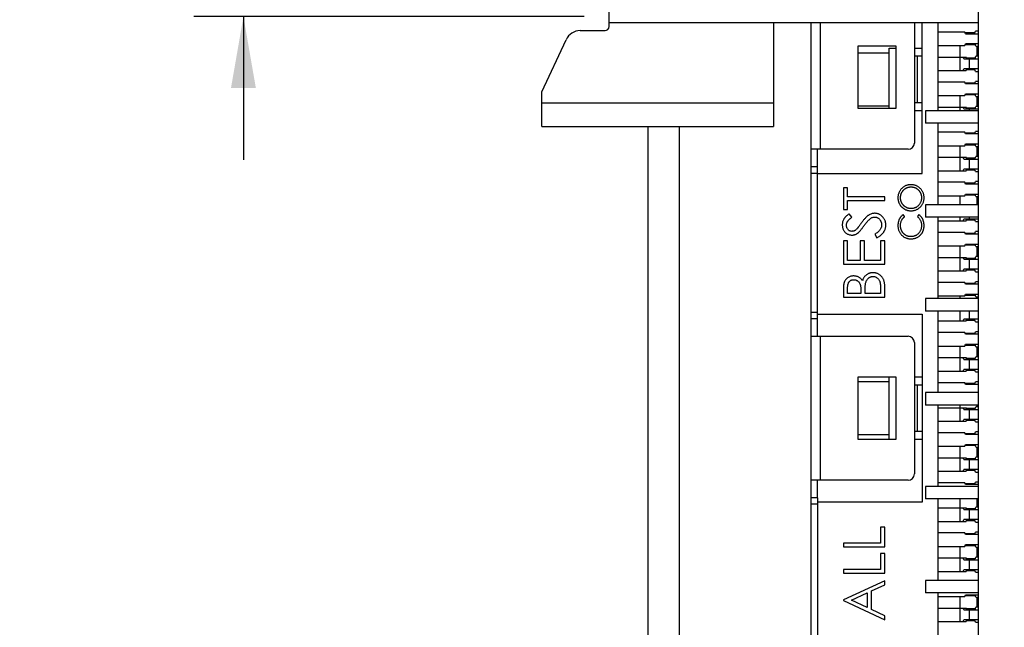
# Model space of a CAD drawing. Header units: inches. Extents: x 0 to 34, y 0 to 22.
# Tile 32 of 51: x 19.8 to 22.3, y 11.3 to 12.9. Entities that reach past the tile are written whole.
import ezdxf

# ---------------------------------------------------------------- set-up
doc = ezdxf.new("R2010")
doc.units = ezdxf.units.IN
doc.header["$LTSCALE"] = 1.87
doc.header["$MEASUREMENT"] = 0
doc.layers.get('0').update_dxf_attribs({"linetype": 'CONTINUOUS'})
doc.layers.add('02___PRT_ALL_AXES', color=7, linetype='CONTINUOUS')
doc.layers.add('DIMENSIONS', color=7, linetype='CONTINUOUS')
doc.styles.get("Standard").update_dxf_attribs({"font": 'txt', "width": 0.8})
doc.dimstyles.new('DIMSTYLE_1', dxfattribs={"dimtxt": 0.125, "dimasz": 0.18, "dimexe": 0.125, "dimexo": 0.0625, "dimgap": 0.0625, "dimtad": 0, "dimtih": 1, "dimtoh": 1, "dimlfac": 0.5, "dimdsep": 46, "dimtxsty": 'STANDARD', "dimblk": '_FILLED', "dimblk1": '_FILLED', "dimblk2": '_FILLED', "dimcen": 0.09, "dimadec": 0, "dimazin": 0, "dimtp": 0.001, "dimtm": 0.001, "dimtfac": 1, "dimtofl": 0, "dimtmove": 0, "dimatfit": 3, "dimldrblk": '_FILLED', "dimfxl": 1, "dimtolj": 1, "dimarcsym": 0})

# ---------------------------------------------------------------- blocks, each defined once
blk = doc.blocks.new('_FILLED')
at = {"color": 0, "linetype": 'BYBLOCK'}
blk.add_solid([(0, 0), (-1, 0.174), (-1, -0.174)], dxfattribs=at)
blk = doc.blocks.new('*D34')
at = {"layer": 'DIMENSIONS', "color": 2, "linetype": 'CONTINUOUS'}
for p, q in [((20.3639, 13.6279), (20.3639, 13.9879)), ((21.2207, 13.6279), (20.2389, 13.6279)), ((21.2207, 12.8602), (20.2389, 12.8602)), ((20.3639, 12.8602), (20.3639, 12.5002))]:
    blk.add_line(p, q, dxfattribs=at)
at = {"layer": 'DIMENSIONS', "color": 2, "linetype": 'CONTINUOUS', "xscale": 0.18, "yscale": 0.18, "zscale": 0.18}
for p, rotation in [((20.3639, 13.6279), 270), ((20.3639, 12.8602), 90)]:
    blk.add_blockref('_FILLED', p, dxfattribs=dict(at, rotation=rotation))
at = {"layer": 'DIMENSIONS', "color": 2, "linetype": 'CONTINUOUS', "insert": (20.3639, 13.3066), "char_height": 0.125, "width": 1.125, "attachment_point": 2, "line_spacing_factor": 0.9}
blk.add_mtext('9.75{\\Ftxt.shx;\\W1.000000;\\H0.125000; }[.384]', dxfattribs=at)
blk = doc.blocks.new('*D38')
at = {"layer": 'DIMENSIONS', "color": 2, "linetype": 'CONTINUOUS'}
for p, q in [((22.3698, 14.2133), (22.3698, 15.8545)), ((23.3265, 12.7448), (23.3265, 15.8545)), ((22.3698, 15.7295), (22.0098, 15.7295)), ((23.3265, 15.7295), (23.7023, 15.7295))]:
    blk.add_line(p, q, dxfattribs=at)
at = {"layer": 'DIMENSIONS', "color": 2, "linetype": 'CONTINUOUS', "xscale": 0.18, "yscale": 0.18, "zscale": 0.18}
blk.add_blockref('_FILLED', (22.3698, 15.7295), dxfattribs=at)
at = {"layer": 'DIMENSIONS', "color": 2, "linetype": 'CONTINUOUS', "xscale": 0.18, "yscale": 0.18, "zscale": 0.18, "rotation": 180}
blk.add_blockref('_FILLED', (23.3265, 15.7295), dxfattribs=at)
at = {"layer": 'DIMENSIONS', "color": 2, "linetype": 'CONTINUOUS', "insert": (23.7648, 15.792), "char_height": 0.125, "width": 1.225, "attachment_point": 1, "line_spacing_factor": 0.9}
blk.add_mtext('12.15{\\Ftxt.shx;\\W1.000000;\\H0.125000; }[.478]', dxfattribs=at)

msp = doc.modelspace()

# ---------------------------------------------------------------- linework, layer by layer
at = {"color": 7, "linetype": 'CONTINUOUS'}
for p, q in [((22.2123, 6.2098), (22.2123, 14.2295)), ((21.2832, 12.835), (21.2832, 13.6279)), ((21.2106, 12.8248), (21.273, 12.8248)), ((22.2123, 12.8445), (21.2832, 12.8445)), ((21.6966, 12.8445), (21.6966, 12.5838)), ((21.7911, 10.2019), (21.7911, 12.8445)), ((21.8147, 12.5264), (21.8147, 12.8445)), ((22.0509, 12.8445), (22.0509, 12.5421)), ((22.0706, 12.4657), (22.0706, 12.8445)), ((22.11, 12.8445), (22.11, 12.6232)), ((22.2023, 12.8189), (22.2045, 12.8232)), ((22.2123, 12.8232), (22.2045, 12.8232)), ((21.1139, 12.6712), (21.1749, 12.802)), ((22.1773, 12.8212), (22.11, 12.8212)), ((22.1793, 12.8169), (22.1773, 12.8212)), ((22.2023, 12.8189), (22.1784, 12.8189)), ((22.1793, 12.8169), (22.2123, 12.8169)), ((21.9092, 12.6287), (21.9092, 12.7862)), ((21.9092, 12.7862), (22.0037, 12.7862)), ((21.9872, 12.6287), (21.9872, 12.7807)), ((21.9872, 12.7807), (22.0037, 12.7807)), ((22.0037, 12.7862), (22.0037, 12.6287)), ((22.0509, 12.7807), (22.0706, 12.7807)), ((22.11, 12.7874), (22.1773, 12.7874)), ((22.1651, 12.7874), (22.1651, 12.7244)), ((22.1773, 12.7874), (22.1793, 12.7917)), ((22.1784, 12.7897), (22.2041, 12.7897)), ((22.2123, 12.7917), (22.1793, 12.7917)), ((22.2051, 12.7854), (22.2123, 12.7854)), ((22.2084, 12.7602), (22.2084, 12.7854)), ((21.9092, 12.7689), (21.9872, 12.7689)), ((22.0509, 12.761), (22.0706, 12.761)), ((22.0588, 12.6429), (22.0588, 12.761)), ((22.11, 12.7582), (22.1805, 12.7582)), ((22.1748, 12.7539), (22.2123, 12.7539)), ((22.2039, 12.7559), (22.1818, 12.7559)), ((22.1887, 12.7539), (22.1887, 12.7287)), ((22.2123, 12.7602), (22.2051, 12.7602)), ((22.11, 12.7244), (22.1805, 12.7244)), ((22.2123, 12.7287), (22.1748, 12.7287)), ((22.1818, 12.7267), (22.2026, 12.7267)), ((22.2045, 12.7224), (22.2026, 12.7267)), ((22.2045, 12.7224), (22.2123, 12.7224)), ((22.1773, 12.6952), (22.11, 12.6952)), ((22.1793, 12.6909), (22.1773, 12.6952)), ((22.2023, 12.6929), (22.1784, 12.6929)), ((22.2123, 12.6909), (22.1793, 12.6909)), ((22.2023, 12.6929), (22.2045, 12.6972)), ((22.2123, 12.6972), (22.2045, 12.6972)), ((21.1139, 12.5838), (21.1139, 12.6712)), ((22.11, 12.6614), (22.1773, 12.6614)), ((22.1651, 12.6614), (22.1651, 12.6232)), ((22.1773, 12.6614), (22.1793, 12.6657)), ((22.1784, 12.6638), (22.2041, 12.6638)), ((22.1793, 12.6657), (22.2123, 12.6657)), ((22.2051, 12.6594), (22.2123, 12.6594)), ((22.2084, 12.6342), (22.2084, 12.6594)), ((21.1139, 12.6429), (21.6966, 12.6429)), ((21.9872, 12.635), (21.9092, 12.635)), ((22.0037, 12.6287), (21.9092, 12.6287)), ((22.0706, 12.6429), (22.0509, 12.6429)), ((22.11, 12.6323), (22.1805, 12.6323)), ((22.1748, 12.6279), (22.2123, 12.6279)), ((22.2039, 12.6299), (22.1818, 12.6299)), ((22.1887, 12.6279), (22.1887, 12.6232)), ((22.2123, 12.6342), (22.2051, 12.6342)), ((22.0706, 12.6232), (22.0509, 12.6232)), ((22.0785, 12.6232), (22.0785, 12.5917)), ((22.2123, 12.6232), (22.0785, 12.6232)), ((21.1139, 12.5838), (21.6966, 12.5838)), ((21.3816, 10.6565), (21.3816, 12.5838)), ((21.4604, 10.6291), (21.4604, 12.5838)), ((22.2123, 12.5917), (22.0785, 12.5917)), ((22.11, 12.5917), (22.11, 12.387)), ((22.1773, 12.5693), (22.11, 12.5693)), ((22.1793, 12.5649), (22.1773, 12.5693)), ((22.2023, 12.5669), (22.1784, 12.5669)), ((22.2123, 12.5649), (22.1793, 12.5649)), ((22.2023, 12.5669), (22.2045, 12.5712)), ((22.2123, 12.5712), (22.2045, 12.5712)), ((22.0352, 12.5264), (21.7911, 12.5264)), ((21.8068, 12.0563), (21.8068, 12.5264)), ((22.11, 12.5354), (22.1773, 12.5354)), ((22.1651, 12.5354), (22.1651, 12.4724)), ((22.1773, 12.5354), (22.1793, 12.5397)), ((22.1784, 12.5378), (22.2041, 12.5378)), ((22.1793, 12.5397), (22.2123, 12.5397)), ((22.2051, 12.5334), (22.2123, 12.5334)), ((22.2084, 12.5082), (22.2084, 12.5334)), ((22.11, 12.5063), (22.1805, 12.5063)), ((22.1748, 12.5019), (22.2123, 12.5019)), ((22.2039, 12.5039), (22.1818, 12.5039)), ((22.1887, 12.5019), (22.1887, 12.4767)), ((22.2123, 12.5082), (22.2051, 12.5082)), ((21.8068, 12.4823), (21.7911, 12.4823)), ((22.2123, 12.4767), (22.1748, 12.4767)), ((21.7911, 12.4665), (21.8068, 12.4665)), ((21.8068, 12.4657), (22.0706, 12.4657)), ((22.11, 12.4724), (22.1805, 12.4724)), ((22.1818, 12.4748), (22.2026, 12.4748)), ((22.2045, 12.4704), (22.2026, 12.4748)), ((22.2045, 12.4704), (22.2123, 12.4704)), ((21.8721, 12.4295), (21.8721, 12.3747)), ((21.8828, 12.4295), (21.8721, 12.4295)), ((21.8828, 12.4068), (21.8828, 12.4295)), ((22.1773, 12.4433), (22.11, 12.4433)), ((22.1793, 12.4389), (22.1773, 12.4433)), ((22.2023, 12.4409), (22.1784, 12.4409)), ((22.2123, 12.4389), (22.1793, 12.4389)), ((22.2023, 12.4409), (22.2045, 12.4452)), ((22.2123, 12.4452), (22.2045, 12.4452)), ((21.9763, 12.4068), (21.8828, 12.4068)), ((21.9763, 12.3974), (21.9763, 12.4068)), ((22.11, 12.4094), (22.1773, 12.4094)), ((22.1651, 12.4094), (22.1651, 12.387)), ((22.1773, 12.4094), (22.1793, 12.4138)), ((22.1784, 12.4118), (22.2041, 12.4118)), ((22.1793, 12.4138), (22.2123, 12.4138)), ((22.2051, 12.4075), (22.2123, 12.4075)), ((22.2084, 12.387), (22.2084, 12.4075)), ((21.8828, 12.3747), (21.8828, 12.3974)), ((21.8828, 12.3974), (21.9763, 12.3974)), ((22.0785, 12.387), (22.0785, 12.3555)), ((22.2123, 12.387), (22.0785, 12.387)), ((21.8721, 12.3747), (21.8828, 12.3747)), ((21.8935, 12.3556), (21.8871, 12.364)), ((22.0262, 12.3571), (22.0224, 12.362)), ((22.062, 12.362), (22.0582, 12.3571)), ((22.2123, 12.3555), (22.0785, 12.3555)), ((22.11, 12.3555), (22.11, 12.1508)), ((22.1651, 12.3555), (22.1651, 12.3464)), ((22.1887, 12.3555), (22.1887, 12.3508)), ((22.11, 12.3464), (22.1805, 12.3464)), ((22.2123, 12.3508), (22.1748, 12.3508)), ((22.1818, 12.3488), (22.2026, 12.3488)), ((22.2045, 12.3445), (22.2026, 12.3488)), ((22.2045, 12.3445), (22.2123, 12.3445)), ((21.9509, 12.3127), (21.9562, 12.3039)), ((22.1773, 12.3173), (22.11, 12.3173)), ((22.1793, 12.313), (22.1773, 12.3173)), ((22.2023, 12.3149), (22.1784, 12.3149)), ((22.2123, 12.313), (22.1793, 12.313)), ((22.2023, 12.3149), (22.2045, 12.3193)), ((22.2123, 12.3193), (22.2045, 12.3193)), ((21.8721, 12.2959), (21.8721, 12.2371)), ((21.8828, 12.2959), (21.8721, 12.2959)), ((21.8828, 12.2465), (21.8828, 12.2959)), ((21.9148, 12.2959), (21.9148, 12.2465)), ((21.9255, 12.2959), (21.9148, 12.2959)), ((21.9255, 12.2465), (21.9255, 12.2959)), ((21.9656, 12.2959), (21.9656, 12.2465)), ((21.9763, 12.2959), (21.9656, 12.2959)), ((21.9763, 12.2371), (21.9763, 12.2959)), ((22.11, 12.2834), (22.1773, 12.2834)), ((22.1651, 12.2834), (22.1651, 12.2204)), ((22.1773, 12.2834), (22.1793, 12.2878)), ((22.1784, 12.2858), (22.2041, 12.2858)), ((22.1793, 12.2878), (22.2123, 12.2878)), ((22.2051, 12.2815), (22.2123, 12.2815)), ((22.2084, 12.2563), (22.2084, 12.2815)), ((22.11, 12.2543), (22.1805, 12.2543)), ((22.2123, 12.2563), (22.2051, 12.2563)), ((21.8721, 12.2371), (21.9763, 12.2371)), ((21.9148, 12.2465), (21.8828, 12.2465)), ((21.9656, 12.2465), (21.9255, 12.2465)), ((22.1748, 12.25), (22.2123, 12.25)), ((22.2039, 12.2519), (22.1818, 12.2519)), ((22.1887, 12.25), (22.1887, 12.2248)), ((22.11, 12.2204), (22.1805, 12.2204)), ((22.2123, 12.2248), (22.1748, 12.2248)), ((22.1818, 12.2228), (22.2026, 12.2228)), ((22.2045, 12.2185), (22.2026, 12.2228)), ((22.2045, 12.2185), (22.2123, 12.2185)), ((21.9763, 12.1543), (21.9763, 12.1825)), ((22.1773, 12.1913), (22.11, 12.1913)), ((22.1793, 12.187), (22.1773, 12.1913)), ((22.2023, 12.1889), (22.1784, 12.1889)), ((22.2123, 12.187), (22.1793, 12.187)), ((22.2023, 12.1889), (22.2045, 12.1933)), ((22.2123, 12.1933), (22.2045, 12.1933)), ((21.8721, 12.1747), (21.8721, 12.1543)), ((21.8721, 12.1543), (21.9763, 12.1543)), ((21.8828, 12.1637), (21.8828, 12.1764)), ((21.9162, 12.1637), (21.8828, 12.1637)), ((21.9162, 12.17), (21.9162, 12.1637)), ((21.9268, 12.1637), (21.9268, 12.1699)), ((21.9656, 12.1637), (21.9268, 12.1637)), ((21.9656, 12.177), (21.9656, 12.1637)), ((22.11, 12.1575), (22.1773, 12.1575)), ((22.1651, 12.1575), (22.1651, 12.1508)), ((22.1773, 12.1575), (22.1793, 12.1618)), ((22.1784, 12.1598), (22.2041, 12.1598)), ((22.1793, 12.1618), (22.2123, 12.1618)), ((22.2051, 12.1555), (22.2123, 12.1555)), ((22.2084, 12.1508), (22.2084, 12.1555)), ((22.0785, 12.1508), (22.0785, 12.1193)), ((22.2123, 12.1508), (22.0785, 12.1508)), ((21.8068, 12.1162), (21.7911, 12.1162)), ((21.8068, 12.1114), (22.0706, 12.1114)), ((22.0706, 12.1114), (22.0706, 11.6389)), ((22.2123, 12.1193), (22.0785, 12.1193)), ((22.11, 12.1193), (22.11, 11.9145)), ((22.1651, 12.1193), (22.1651, 12.0945)), ((22.1887, 12.1193), (22.1887, 12.0988)), ((21.7911, 12.1004), (21.8068, 12.1004)), ((22.11, 12.0945), (22.1805, 12.0945)), ((22.2123, 12.0988), (22.1748, 12.0988)), ((22.1818, 12.0968), (22.2026, 12.0968)), ((22.2045, 12.0925), (22.2026, 12.0968)), ((22.2045, 12.0925), (22.2123, 12.0925)), ((21.7911, 12.0563), (22.0352, 12.0563)), ((21.8147, 11.6941), (21.8147, 12.0563)), ((22.1773, 12.0653), (22.11, 12.0653)), ((22.1793, 12.061), (22.1773, 12.0653)), ((22.2023, 12.063), (22.1784, 12.063)), ((22.2123, 12.061), (22.1793, 12.061)), ((22.2023, 12.063), (22.2045, 12.0673)), ((22.2123, 12.0673), (22.2045, 12.0673)), ((22.0509, 12.0405), (22.0509, 11.7098)), ((22.11, 12.0315), (22.1773, 12.0315)), ((22.1651, 12.0315), (22.1651, 11.9685)), ((22.1773, 12.0315), (22.1793, 12.0358)), ((22.1784, 12.0338), (22.2041, 12.0338)), ((22.1793, 12.0358), (22.2123, 12.0358)), ((22.2051, 12.0295), (22.2123, 12.0295)), ((22.2084, 12.0043), (22.2084, 12.0295)), ((22.11, 12.0023), (22.1805, 12.0023)), ((22.1748, 11.998), (22.2123, 11.998)), ((22.2039, 12), (22.1818, 12)), ((22.1887, 11.998), (22.1887, 11.9728)), ((22.2123, 12.0043), (22.2051, 12.0043)), ((22.11, 11.9685), (22.1805, 11.9685)), ((22.2123, 11.9728), (22.1748, 11.9728)), ((22.1818, 11.9708), (22.2026, 11.9708)), ((22.2045, 11.9665), (22.2026, 11.9708)), ((22.2045, 11.9665), (22.2123, 11.9665)), ((21.9092, 11.7964), (21.9092, 11.9539)), ((21.9092, 11.9539), (22.0037, 11.9539)), ((21.9092, 11.9421), (21.9872, 11.9421)), ((21.9872, 11.7964), (21.9872, 11.9539)), ((22.0037, 11.9539), (22.0037, 11.7964)), ((22.0509, 11.9539), (22.0706, 11.9539)), ((22.0509, 11.9342), (22.0706, 11.9342)), ((22.0588, 11.8161), (22.0588, 11.9342)), ((22.1773, 11.9393), (22.11, 11.9393)), ((22.1793, 11.935), (22.1773, 11.9393)), ((22.2023, 11.937), (22.1784, 11.937)), ((22.2123, 11.935), (22.1793, 11.935)), ((22.2023, 11.937), (22.2045, 11.9413)), ((22.2123, 11.9413), (22.2045, 11.9413)), ((22.2123, 11.9145), (22.0785, 11.9145)), ((22.0785, 11.9145), (22.0785, 11.883)), ((22.2123, 11.883), (22.0785, 11.883)), ((22.11, 11.883), (22.11, 11.6783)), ((22.1651, 11.883), (22.1651, 11.8425)), ((22.2084, 11.8783), (22.2084, 11.883)), ((22.11, 11.8764), (22.1805, 11.8764)), ((22.1748, 11.872), (22.2123, 11.872)), ((22.2039, 11.874), (22.1818, 11.874)), ((22.1887, 11.872), (22.1887, 11.8468)), ((22.2123, 11.8783), (22.2051, 11.8783)), ((22.11, 11.8425), (22.1805, 11.8425)), ((22.2123, 11.8468), (22.1748, 11.8468)), ((22.1818, 11.8449), (22.2026, 11.8449)), ((22.2045, 11.8405), (22.2026, 11.8449)), ((22.2045, 11.8405), (22.2123, 11.8405)), ((21.9872, 11.8082), (21.9092, 11.8082)), ((22.0706, 11.8161), (22.0509, 11.8161)), ((22.1773, 11.8134), (22.11, 11.8134)), ((22.1793, 11.809), (22.1773, 11.8134)), ((22.2023, 11.811), (22.1784, 11.811)), ((22.2123, 11.809), (22.1793, 11.809)), ((22.2023, 11.811), (22.2045, 11.8153)), ((22.2123, 11.8153), (22.2045, 11.8153)), ((22.0037, 11.7964), (21.9092, 11.7964)), ((22.0706, 11.7964), (22.0509, 11.7964)), ((22.1773, 11.7795), (22.1793, 11.7838)), ((22.1793, 11.7838), (22.2123, 11.7838)), ((22.11, 11.7795), (22.1773, 11.7795)), ((22.1651, 11.7795), (22.1651, 11.7165)), ((22.1784, 11.7819), (22.2041, 11.7819)), ((22.2051, 11.7775), (22.2123, 11.7775)), ((22.2084, 11.7523), (22.2084, 11.7775)), ((22.11, 11.7504), (22.1805, 11.7504)), ((22.1748, 11.746), (22.2123, 11.746)), ((22.2039, 11.748), (22.1818, 11.748)), ((22.1887, 11.746), (22.1887, 11.7208)), ((22.2123, 11.7523), (22.2051, 11.7523)), ((22.11, 11.7165), (22.1805, 11.7165)), ((22.2123, 11.7208), (22.1748, 11.7208)), ((22.1818, 11.7189), (22.2026, 11.7189)), ((22.2045, 11.7145), (22.2026, 11.7189)), ((22.2045, 11.7145), (22.2123, 11.7145)), ((22.0352, 11.6941), (21.7911, 11.6941)), ((21.8068, 11.65), (21.8068, 11.6941)), ((22.1773, 11.6874), (22.11, 11.6874)), ((22.1793, 11.683), (22.1773, 11.6874)), ((22.2023, 11.685), (22.1784, 11.685)), ((22.2023, 11.685), (22.2045, 11.6893)), ((22.2123, 11.6893), (22.2045, 11.6893)), ((22.2123, 11.6783), (22.0785, 11.6783)), ((22.0785, 11.6783), (22.0785, 11.6468)), ((22.2123, 11.683), (22.1793, 11.683)), ((21.8068, 11.6499), (21.7911, 11.6499)), ((21.8068, 11.6499), (21.8068, 11.224)), ((22.0706, 11.6389), (21.8068, 11.6389)), ((22.2123, 11.6468), (22.0785, 11.6468)), ((22.11, 11.6468), (22.11, 11.4421)), ((22.1651, 11.6468), (22.1651, 11.5905)), ((22.2084, 11.6264), (22.2084, 11.6468)), ((21.7911, 11.6342), (21.8068, 11.6342)), ((22.11, 11.6244), (22.1805, 11.6244)), ((22.1748, 11.6201), (22.2123, 11.6201)), ((22.2039, 11.622), (22.1818, 11.622)), ((22.1887, 11.6201), (22.1887, 11.5949)), ((22.2123, 11.6264), (22.2051, 11.6264)), ((22.11, 11.5905), (22.1805, 11.5905)), ((22.2123, 11.5949), (22.1748, 11.5949)), ((22.1818, 11.5929), (22.2026, 11.5929)), ((22.2045, 11.5886), (22.2026, 11.5929)), ((22.2045, 11.5886), (22.2123, 11.5886)), ((21.9763, 11.5761), (21.9656, 11.5761)), ((21.9656, 11.5761), (21.9656, 11.536)), ((21.9763, 11.5267), (21.9763, 11.5761)), ((22.1773, 11.5614), (22.11, 11.5614)), ((22.1793, 11.5571), (22.1773, 11.5614)), ((22.2023, 11.559), (22.2045, 11.5634)), ((22.2123, 11.5634), (22.2045, 11.5634)), ((21.9656, 11.536), (21.8721, 11.536)), ((21.8721, 11.536), (21.8721, 11.5267)), ((22.2023, 11.559), (22.1784, 11.559)), ((22.2123, 11.5571), (22.1793, 11.5571)), ((21.8721, 11.5267), (21.9763, 11.5267)), ((22.11, 11.5275), (22.1773, 11.5275)), ((22.1651, 11.5275), (22.1651, 11.4645)), ((22.1773, 11.5275), (22.1793, 11.5319)), ((22.1784, 11.5299), (22.2041, 11.5299)), ((22.1793, 11.5319), (22.2123, 11.5319)), ((22.2051, 11.5256), (22.2123, 11.5256)), ((22.2084, 11.5004), (22.2084, 11.5256)), ((21.9763, 11.5093), (21.9656, 11.5093)), ((21.9656, 11.5093), (21.9656, 11.4693)), ((21.9763, 11.4599), (21.9763, 11.5093)), ((22.11, 11.4984), (22.1805, 11.4984)), ((22.1748, 11.4941), (22.2123, 11.4941)), ((22.2039, 11.496), (22.1818, 11.496)), ((22.1887, 11.4941), (22.1887, 11.4689)), ((22.2123, 11.5004), (22.2051, 11.5004)), ((21.9656, 11.4693), (21.8721, 11.4693)), ((21.8721, 11.4693), (21.8721, 11.4599)), ((22.11, 11.4645), (22.1805, 11.4645)), ((22.2123, 11.4689), (22.1748, 11.4689)), ((22.1818, 11.4669), (22.2026, 11.4669)), ((22.2045, 11.4626), (22.2026, 11.4669)), ((22.2045, 11.4626), (22.2123, 11.4626)), ((21.8721, 11.4599), (21.9763, 11.4599)), ((21.9763, 11.4412), (21.8721, 11.3931)), ((21.9763, 11.431), (21.9763, 11.4412)), ((22.2123, 11.4421), (22.0785, 11.4421)), ((22.0785, 11.4421), (22.0785, 11.4106)), ((21.9429, 11.4156), (21.9763, 11.431)), ((21.9429, 11.3684), (21.9429, 11.4156)), ((21.8721, 11.3931), (21.8721, 11.3918)), ((21.8721, 11.3918), (21.9763, 11.3424)), ((21.8924, 11.3924), (21.9322, 11.4107)), ((21.9322, 11.3735), (21.8924, 11.3924)), ((21.9322, 11.4107), (21.9322, 11.3735)), ((22.2123, 11.4106), (22.0785, 11.4106)), ((22.11, 11.4106), (22.11, 11.2059)), ((22.11, 11.4015), (22.1773, 11.4015)), ((22.1651, 11.4015), (22.1651, 11.3386)), ((22.1773, 11.4015), (22.1793, 11.4059)), ((22.1784, 11.4039), (22.2041, 11.4039)), ((22.1793, 11.4059), (22.2123, 11.4059)), ((22.2051, 11.3996), (22.2123, 11.3996)), ((22.2084, 11.3744), (22.2084, 11.3996)), ((21.9763, 11.3526), (21.9429, 11.3684)), ((22.11, 11.3724), (22.1805, 11.3724)), ((22.1748, 11.3681), (22.2123, 11.3681)), ((22.2039, 11.3701), (22.1818, 11.3701)), ((22.1887, 11.3681), (22.1887, 11.3429)), ((22.2123, 11.3744), (22.2051, 11.3744)), ((21.9763, 11.3424), (21.9763, 11.3526)), ((22.11, 11.3386), (22.1805, 11.3386)), ((22.2123, 11.3429), (22.1748, 11.3429)), ((22.1818, 11.3409), (22.2026, 11.3409)), ((22.2045, 11.3366), (22.2026, 11.3409)), ((22.2045, 11.3366), (22.2123, 11.3366))]:
    msp.add_line(p, q, dxfattribs=at)
for centre, radius, start, end in [((21.2106, 12.7854), 0.0394, 90, 155), ((21.273, 12.835), 0.0102, 270, 360), ((22.0381, 12.7503), 0.1706, 11.8847, 13.3752), ((21.5301, 12.5637), 0.6721, 16.4389, 16.8242), ((21.7625, 12.5265), 0.478, 28.4109, 29.0028), ((22.0829, 12.7906), 0.126, 343.9916, 346.031), ((21.5369, 12.9169), 0.6651, 343.1737, 343.5631), ((21.7669, 12.9537), 0.4729, 330.994, 331.5922), ((22.0381, 12.6243), 0.1706, 11.8847, 13.3752), ((21.5301, 12.4377), 0.6721, 16.4389, 16.8242), ((21.7625, 12.4005), 0.478, 28.4109, 29.0028), ((22.0829, 12.6646), 0.126, 343.9916, 346.031), ((22.0352, 12.5421), 0.0157, 270, 360), ((22.0381, 12.4983), 0.1706, 11.8847, 13.3752), ((21.5301, 12.3117), 0.6721, 16.4389, 16.8242), ((21.7625, 12.2745), 0.478, 28.4109, 29.0028), ((22.0829, 12.5386), 0.126, 343.9916, 346.031), ((21.5369, 12.6649), 0.6651, 343.1737, 343.5631), ((21.7669, 12.7017), 0.4729, 330.994, 331.5922), ((22.0381, 12.3723), 0.1706, 11.8847, 13.3752), ((21.5369, 12.5389), 0.6651, 343.1737, 343.5631), ((21.7669, 12.5758), 0.4729, 330.994, 331.5922), ((22.0381, 12.2463), 0.1706, 11.8847, 13.3752), ((21.5301, 12.0598), 0.6721, 16.4389, 16.8242), ((21.7625, 12.0226), 0.478, 28.4109, 29.0028), ((22.0829, 12.2867), 0.126, 343.9916, 346.031), ((21.5369, 12.413), 0.6651, 343.1737, 343.5631), ((21.7669, 12.4498), 0.4729, 330.994, 331.5922), ((22.0381, 12.1204), 0.1706, 11.8847, 13.3752), ((21.5369, 12.287), 0.6651, 343.1737, 343.5631), ((21.7669, 12.3238), 0.4729, 330.994, 331.5922), ((22.0352, 12.0405), 0.0157, 0, 90), ((22.0381, 11.9944), 0.1706, 11.8847, 13.3752), ((21.5301, 11.8078), 0.6721, 16.4389, 16.8242), ((21.7625, 11.7706), 0.478, 28.4109, 29.0028), ((22.0829, 12.0347), 0.126, 343.9916, 346.031), ((21.5369, 12.161), 0.6651, 343.1737, 343.5631), ((21.7669, 12.1978), 0.4729, 330.994, 331.5922), ((21.5301, 11.6818), 0.6721, 16.4389, 16.8242), ((21.7625, 11.6446), 0.478, 28.4109, 29.0028), ((22.0829, 11.9087), 0.126, 343.9916, 346.031), ((21.5369, 12.035), 0.6651, 343.1737, 343.5631), ((21.7669, 12.0718), 0.4729, 330.994, 331.5922), ((22.0381, 11.7424), 0.1706, 11.8847, 13.3752), ((21.5301, 11.5558), 0.6721, 16.4389, 16.8242), ((21.7625, 11.5186), 0.478, 28.4109, 29.0028), ((22.0829, 11.7827), 0.126, 343.9916, 346.031), ((22.0352, 11.7098), 0.0157, 270, 360), ((21.5369, 11.909), 0.6651, 343.1737, 343.5631), ((21.7669, 11.9458), 0.4729, 330.994, 331.5922), ((21.5301, 11.4298), 0.6721, 16.4389, 16.8242), ((21.7625, 11.3926), 0.478, 28.4109, 29.0028), ((22.0829, 11.6568), 0.126, 343.9916, 346.031), ((21.5369, 11.783), 0.6651, 343.1737, 343.5631), ((21.7669, 11.8199), 0.4729, 330.994, 331.5922), ((22.0381, 11.4904), 0.1706, 11.8847, 13.3752), ((21.5301, 11.3039), 0.6721, 16.4389, 16.8242), ((21.7625, 11.2667), 0.478, 28.4109, 29.0028), ((22.0829, 11.5308), 0.126, 343.9916, 346.031), ((21.5369, 11.6571), 0.6651, 343.1737, 343.5631), ((21.7669, 11.6939), 0.4729, 330.994, 331.5922), ((22.0381, 11.3644), 0.1706, 11.8847, 13.3752), ((21.5301, 11.1779), 0.6721, 16.4389, 16.8242), ((21.7625, 11.1407), 0.478, 28.4109, 29.0028), ((22.0829, 11.4048), 0.126, 343.9916, 346.031), ((21.5369, 11.5311), 0.6651, 343.1737, 343.5631), ((21.7669, 11.5679), 0.4729, 330.994, 331.5922)]:
    msp.add_arc(centre, radius, start, end, dxfattribs=at)
for points, knots in [([(21.7911, 12.5263), (21.7911, 12.5263), (21.7911, 12.5264), (21.7911, 12.5264), (21.7911, 12.5264)], [0, 0, 0, 0, 0.350303, 1, 1, 1, 1]), ([(22.0422, 12.4373), (22.0411, 12.4373), (22.0388, 12.4372), (22.0355, 12.4368), (22.0324, 12.436), (22.0294, 12.435), (22.0265, 12.4336), (22.0238, 12.432), (22.0212, 12.43), (22.0188, 12.4278), (22.0166, 12.4254), (22.0147, 12.4227), (22.013, 12.42), (22.0117, 12.4171), (22.0107, 12.414), (22.0099, 12.4108), (22.0094, 12.4075), (22.0094, 12.4052), (22.0094, 12.4041)], [0, 0, 0, 0, 0.065131, 0.12839, 0.18983, 0.250655, 0.310909, 0.371769, 0.433475, 0.497029, 0.560599, 0.622738, 0.683886, 0.745011, 0.806587, 0.869251, 0.93343, 1, 1, 1, 1]), ([(22.0158, 12.4043), (22.0158, 12.4049), (22.0158, 12.4061), (22.016, 12.4079), (22.0163, 12.4097), (22.0166, 12.4114), (22.0172, 12.4131), (22.0178, 12.4148), (22.0185, 12.4165), (22.0193, 12.4181), (22.0203, 12.4197), (22.0213, 12.4211), (22.0223, 12.4225), (22.0235, 12.4238), (22.0247, 12.4251), (22.026, 12.4262), (22.0274, 12.4272), (22.0289, 12.4282), (22.0304, 12.429), (22.0319, 12.4297), (22.0335, 12.4303), (22.0352, 12.4308), (22.0369, 12.4312), (22.0386, 12.4315), (22.0404, 12.4317), (22.0416, 12.4317), (22.0422, 12.4317)], [0, 0, 0, 0, 0.042619, 0.084834, 0.126762, 0.168896, 0.210921, 0.253132, 0.29606, 0.339328, 0.382559, 0.424737, 0.466514, 0.507594, 0.548181, 0.588871, 0.629463, 0.67033, 0.71125, 0.751751, 0.792024, 0.832547, 0.873527, 0.91487, 0.957085, 1, 1, 1, 1]), ([(22.0751, 12.4046), (22.075, 12.4057), (22.075, 12.4079), (22.0745, 12.4111), (22.0738, 12.4143), (22.0727, 12.4172), (22.0714, 12.4201), (22.0697, 12.4228), (22.0678, 12.4254), (22.0655, 12.4278), (22.0631, 12.43), (22.0605, 12.432), (22.0578, 12.4336), (22.0549, 12.435), (22.0519, 12.436), (22.0488, 12.4368), (22.0455, 12.4372), (22.0433, 12.4373), (22.0422, 12.4373)], [0, 0, 0, 0, 0.065227, 0.128329, 0.189845, 0.250754, 0.311545, 0.372864, 0.435313, 0.499433, 0.563569, 0.626211, 0.687612, 0.748622, 0.80968, 0.871431, 0.934773, 1, 1, 1, 1]), ([(22.0422, 12.4317), (22.0428, 12.4317), (22.044, 12.4317), (22.0458, 12.4315), (22.0475, 12.4312), (22.0492, 12.4308), (22.0509, 12.4303), (22.0525, 12.4297), (22.0541, 12.429), (22.0556, 12.4282), (22.0571, 12.4272), (22.0585, 12.4262), (22.0598, 12.4251), (22.0611, 12.4239), (22.0622, 12.4226), (22.0633, 12.4212), (22.0643, 12.4197), (22.0652, 12.4182), (22.066, 12.4166), (22.0667, 12.4149), (22.0673, 12.4133), (22.0678, 12.4115), (22.0682, 12.4098), (22.0685, 12.408), (22.0686, 12.4062), (22.0686, 12.405), (22.0687, 12.4043)], [0, 0, 0, 0, 0.043044, 0.085389, 0.126864, 0.167973, 0.208904, 0.249572, 0.290451, 0.331729, 0.372935, 0.413432, 0.453997, 0.494428, 0.535129, 0.576047, 0.617653, 0.660059, 0.702631, 0.744734, 0.786584, 0.828564, 0.870823, 0.913462, 0.956367, 1, 1, 1, 1]), ([(22.0094, 12.4041), (22.0094, 12.4033), (22.0094, 12.4019), (22.0096, 12.3998), (22.0099, 12.3977), (22.0104, 12.3956), (22.011, 12.3936), (22.0118, 12.3916), (22.0127, 12.3897), (22.0137, 12.3878), (22.0148, 12.386), (22.0161, 12.3842), (22.0174, 12.3826), (22.0189, 12.3811), (22.0204, 12.3796), (22.0221, 12.3783), (22.0239, 12.3771), (22.0258, 12.3759), (22.0277, 12.3749), (22.0297, 12.374), (22.0317, 12.3733), (22.0338, 12.3727), (22.0359, 12.3722), (22.0381, 12.3719), (22.0403, 12.3716), (22.0417, 12.3716), (22.0425, 12.3716)], [0, 0, 0, 0, 0.041996, 0.083453, 0.124502, 0.165114, 0.205951, 0.246961, 0.288008, 0.329916, 0.371661, 0.413015, 0.454025, 0.494874, 0.535911, 0.57718, 0.618985, 0.661557, 0.703994, 0.746247, 0.788082, 0.829848, 0.87188, 0.914127, 0.956791, 1, 1, 1, 1]), ([(22.0425, 12.3772), (22.0418, 12.3772), (22.0406, 12.3772), (22.0388, 12.3774), (22.0371, 12.3777), (22.0354, 12.3781), (22.0337, 12.3786), (22.0321, 12.3792), (22.0305, 12.38), (22.029, 12.3808), (22.0275, 12.3817), (22.0261, 12.3828), (22.0248, 12.3839), (22.0235, 12.3851), (22.0224, 12.3864), (22.0213, 12.3878), (22.0203, 12.3892), (22.0193, 12.3908), (22.0185, 12.3924), (22.0178, 12.394), (22.0172, 12.3957), (22.0166, 12.3974), (22.0163, 12.3991), (22.016, 12.4008), (22.0158, 12.4026), (22.0158, 12.4037), (22.0158, 12.4043)], [0, 0, 0, 0, 0.043502, 0.086007, 0.12793, 0.16926, 0.210345, 0.251443, 0.292601, 0.333775, 0.375136, 0.416199, 0.457109, 0.497904, 0.538956, 0.580444, 0.62254, 0.665257, 0.708258, 0.750369, 0.792298, 0.833753, 0.875016, 0.916355, 0.957977, 1, 1, 1, 1]), ([(22.0425, 12.3716), (22.0436, 12.3716), (22.0458, 12.3717), (22.049, 12.3722), (22.0521, 12.3729), (22.055, 12.3739), (22.0579, 12.3753), (22.0606, 12.3769), (22.0632, 12.3789), (22.0656, 12.3811), (22.0678, 12.3835), (22.0697, 12.3861), (22.0714, 12.3889), (22.0727, 12.3918), (22.0738, 12.3948), (22.0745, 12.3979), (22.075, 12.4012), (22.075, 12.4034), (22.0751, 12.4046)], [0, 0, 0, 0, 0.064365, 0.12685, 0.187996, 0.248548, 0.309, 0.370295, 0.432507, 0.496733, 0.560974, 0.62372, 0.68543, 0.746541, 0.807928, 0.870253, 0.934181, 1, 1, 1, 1]), ([(22.0687, 12.4043), (22.0686, 12.4034), (22.0686, 12.4016), (22.0682, 12.3989), (22.0676, 12.3964), (22.0668, 12.3939), (22.0657, 12.3916), (22.0644, 12.3893), (22.0629, 12.3872), (22.0611, 12.3851), (22.0592, 12.3833), (22.0571, 12.3817), (22.0549, 12.3803), (22.0526, 12.3792), (22.0502, 12.3783), (22.0477, 12.3777), (22.0451, 12.3773), (22.0434, 12.3772), (22.0425, 12.3772)], [0, 0, 0, 0, 0.065683, 0.129514, 0.191673, 0.253463, 0.31474, 0.376496, 0.439332, 0.50382, 0.568173, 0.630417, 0.691414, 0.75185, 0.812253, 0.873101, 0.935496, 1, 1, 1, 1]), ([(21.8871, 12.364), (21.8862, 12.3634), (21.8847, 12.3623), (21.8824, 12.3605), (21.8804, 12.3587), (21.8786, 12.357), (21.8769, 12.3553), (21.8755, 12.3536), (21.8742, 12.3519), (21.8729, 12.3498), (21.8715, 12.347), (21.8703, 12.3435), (21.8695, 12.3399), (21.8695, 12.3375), (21.8694, 12.3363)], [0, 0, 0, 0, 0.08781, 0.171287, 0.249314, 0.322873, 0.391692, 0.456396, 0.516354, 0.573206, 0.68117, 0.786748, 0.892767, 1, 1, 1, 1]), ([(21.8801, 12.3352), (21.8801, 12.3361), (21.8802, 12.3378), (21.8807, 12.3403), (21.8815, 12.3426), (21.8825, 12.3445), (21.8835, 12.346), (21.8844, 12.3472), (21.8855, 12.3485), (21.8867, 12.3498), (21.8881, 12.3512), (21.8898, 12.3526), (21.8915, 12.3541), (21.8928, 12.3551), (21.8935, 12.3556)], [0, 0, 0, 0, 0.101455, 0.200408, 0.298802, 0.39856, 0.451527, 0.511449, 0.576801, 0.647817, 0.725816, 0.810371, 0.901531, 1, 1, 1, 1]), ([(21.9507, 12.3654), (21.9494, 12.3653), (21.9467, 12.3651), (21.9428, 12.3641), (21.9388, 12.3625), (21.9356, 12.3605), (21.9329, 12.3587), (21.9309, 12.3569), (21.9287, 12.3549), (21.9265, 12.3526), (21.9243, 12.3501), (21.9219, 12.3472), (21.9195, 12.3441), (21.9179, 12.3419), (21.9171, 12.3408)], [0, 0, 0, 0, 0.091505, 0.18546, 0.283652, 0.388732, 0.445767, 0.508091, 0.575665, 0.648679, 0.727604, 0.812227, 0.903028, 1, 1, 1, 1]), ([(21.9238, 12.3335), (21.9245, 12.3346), (21.9261, 12.3367), (21.9284, 12.3397), (21.9306, 12.3425), (21.9327, 12.345), (21.9347, 12.3472), (21.9367, 12.3491), (21.9385, 12.3508), (21.9398, 12.3518), (21.9404, 12.3523)], [0, 0, 0, 0, 0.160916, 0.311864, 0.451624, 0.581074, 0.700802, 0.81047, 0.909721, 1, 1, 1, 1]), ([(21.9404, 12.3523), (21.9412, 12.3528), (21.9428, 12.3539), (21.9454, 12.3551), (21.948, 12.3559), (21.9497, 12.356), (21.9506, 12.356)], [0, 0, 0, 0, 0.271444, 0.522842, 0.765277, 1, 1, 1, 1]), ([(21.9506, 12.356), (21.9514, 12.356), (21.9529, 12.3559), (21.9551, 12.3554), (21.9572, 12.3546), (21.9593, 12.3535), (21.9613, 12.3521), (21.963, 12.3503), (21.9646, 12.3483), (21.9659, 12.346), (21.9669, 12.3436), (21.9677, 12.341), (21.9682, 12.3383), (21.9682, 12.3365), (21.9682, 12.3356)], [0, 0, 0, 0, 0.076033, 0.150665, 0.227284, 0.306018, 0.386166, 0.467334, 0.551657, 0.639844, 0.729912, 0.81907, 0.908736, 1, 1, 1, 1]), ([(21.9789, 12.3356), (21.9789, 12.3366), (21.9789, 12.3386), (21.9785, 12.3416), (21.9778, 12.3444), (21.9769, 12.3471), (21.9757, 12.3497), (21.9742, 12.3521), (21.9725, 12.3545), (21.9706, 12.3567), (21.9685, 12.3587), (21.9662, 12.3605), (21.9639, 12.362), (21.9614, 12.3632), (21.9589, 12.3642), (21.9562, 12.3648), (21.9535, 12.3653), (21.9517, 12.3653), (21.9507, 12.3654)], [0, 0, 0, 0, 0.06698, 0.131741, 0.195337, 0.257813, 0.319762, 0.382419, 0.446046, 0.511331, 0.576499, 0.638854, 0.699886, 0.759744, 0.81908, 0.878225, 0.938516, 1, 1, 1, 1]), ([(22.0224, 12.362), (22.0219, 12.3616), (22.0209, 12.3608), (22.0195, 12.3596), (22.0182, 12.3583), (22.0169, 12.3569), (22.0158, 12.3554), (22.0147, 12.3538), (22.0137, 12.3522), (22.0128, 12.3505), (22.012, 12.3487), (22.0113, 12.3468), (22.0107, 12.345), (22.0102, 12.343), (22.0098, 12.341), (22.0096, 12.339), (22.0094, 12.3369), (22.0094, 12.3354), (22.0094, 12.3347)], [0, 0, 0, 0, 0.060488, 0.120645, 0.180372, 0.240194, 0.299808, 0.36026, 0.42121, 0.482873, 0.54493, 0.607605, 0.670733, 0.734318, 0.798785, 0.864317, 0.931452, 1, 1, 1, 1]), ([(22.0158, 12.3344), (22.0158, 12.3355), (22.0159, 12.3377), (22.0164, 12.341), (22.0172, 12.3442), (22.0182, 12.3467), (22.0191, 12.3486), (22.0199, 12.3499), (22.0207, 12.3513), (22.0217, 12.3525), (22.0227, 12.3538), (22.0238, 12.3549), (22.0249, 12.356), (22.0258, 12.3567), (22.0262, 12.3571)], [0, 0, 0, 0, 0.131817, 0.259156, 0.383852, 0.507544, 0.569027, 0.63015, 0.690705, 0.751706, 0.812879, 0.874525, 0.936837, 1, 1, 1, 1]), ([(22.0582, 12.3571), (22.0591, 12.3563), (22.0607, 12.3548), (22.0628, 12.3524), (22.0646, 12.3498), (22.0661, 12.347), (22.0672, 12.3442), (22.0681, 12.3411), (22.0686, 12.338), (22.0686, 12.3358), (22.0687, 12.3348)], [0, 0, 0, 0, 0.132189, 0.259091, 0.382819, 0.50406, 0.625245, 0.747051, 0.871485, 1, 1, 1, 1]), ([(22.0751, 12.3348), (22.0751, 12.3355), (22.075, 12.3369), (22.0749, 12.339), (22.0746, 12.341), (22.0742, 12.343), (22.0737, 12.3449), (22.0732, 12.3468), (22.0725, 12.3486), (22.0717, 12.3504), (22.0708, 12.3521), (22.0698, 12.3537), (22.0687, 12.3553), (22.0675, 12.3568), (22.0663, 12.3582), (22.0649, 12.3595), (22.0635, 12.3608), (22.0625, 12.3616), (22.062, 12.362)], [0, 0, 0, 0, 0.067899, 0.133987, 0.199215, 0.263039, 0.326471, 0.388856, 0.45078, 0.512609, 0.574054, 0.635137, 0.695721, 0.756273, 0.816525, 0.876947, 0.938326, 1, 1, 1, 1]), ([(21.8694, 12.3363), (21.8695, 12.3351), (21.8695, 12.3328), (21.8701, 12.3295), (21.8712, 12.3262), (21.8726, 12.3232), (21.8743, 12.3204), (21.8763, 12.3178), (21.8787, 12.3157), (21.8814, 12.3138), (21.8842, 12.3124), (21.8873, 12.3114), (21.8904, 12.3107), (21.8926, 12.3106), (21.8937, 12.3106)], [0, 0, 0, 0, 0.088011, 0.173453, 0.258981, 0.344477, 0.428624, 0.510285, 0.591203, 0.672539, 0.75372, 0.83422, 0.916215, 1, 1, 1, 1]), ([(21.8933, 12.3199), (21.8924, 12.32), (21.8906, 12.3201), (21.8881, 12.3209), (21.8858, 12.3223), (21.8838, 12.3242), (21.8822, 12.3265), (21.881, 12.3291), (21.8802, 12.3321), (21.8801, 12.3341), (21.8801, 12.3352)], [0, 0, 0, 0, 0.119226, 0.234105, 0.349644, 0.471586, 0.597629, 0.724097, 0.856927, 1, 1, 1, 1]), ([(21.9171, 12.3408), (21.9165, 12.3399), (21.9152, 12.3381), (21.9134, 12.3356), (21.9118, 12.3334), (21.9104, 12.3315), (21.9092, 12.3299), (21.9082, 12.3286), (21.9074, 12.3276), (21.907, 12.327), (21.9068, 12.3268)], [0, 0, 0, 0, 0.198317, 0.375062, 0.531211, 0.666498, 0.781906, 0.875048, 0.947406, 1, 1, 1, 1]), ([(21.9096, 12.3164), (21.91, 12.3167), (21.9109, 12.3175), (21.9122, 12.3188), (21.9137, 12.3205), (21.9154, 12.3224), (21.9172, 12.3247), (21.9193, 12.3274), (21.9215, 12.3303), (21.923, 12.3324), (21.9238, 12.3335)], [0, 0, 0, 0, 0.069218, 0.154169, 0.25448, 0.371643, 0.504432, 0.652918, 0.818465, 1, 1, 1, 1]), ([(21.9682, 12.3356), (21.9682, 12.3345), (21.9681, 12.3324), (21.9672, 12.3292), (21.9659, 12.3262), (21.9639, 12.3233), (21.9614, 12.3204), (21.9584, 12.3177), (21.9549, 12.3151), (21.9523, 12.3135), (21.9509, 12.3127)], [0, 0, 0, 0, 0.106389, 0.213103, 0.322567, 0.437678, 0.561453, 0.695354, 0.840996, 1, 1, 1, 1]), ([(21.9562, 12.3039), (21.9572, 12.3045), (21.9591, 12.3055), (21.9618, 12.3072), (21.9644, 12.309), (21.9667, 12.3107), (21.9688, 12.3125), (21.9706, 12.3144), (21.9723, 12.3163), (21.9737, 12.3182), (21.9749, 12.3202), (21.976, 12.3222), (21.9769, 12.3243), (21.9776, 12.3265), (21.9782, 12.3287), (21.9786, 12.3309), (21.9789, 12.3332), (21.9789, 12.3348), (21.9789, 12.3356)], [0, 0, 0, 0, 0.082462, 0.160389, 0.234627, 0.304962, 0.372025, 0.435706, 0.496296, 0.554178, 0.610759, 0.666206, 0.72128, 0.775841, 0.830822, 0.886304, 0.942792, 1, 1, 1, 1]), ([(22.0094, 12.3347), (22.0094, 12.3335), (22.0094, 12.3312), (22.0099, 12.3278), (22.0106, 12.3246), (22.0116, 12.3215), (22.013, 12.3185), (22.0146, 12.3157), (22.0165, 12.3131), (22.0187, 12.3107), (22.0211, 12.3084), (22.0237, 12.3065), (22.0263, 12.3048), (22.0292, 12.3034), (22.0322, 12.3024), (22.0353, 12.3016), (22.0385, 12.3012), (22.0407, 12.3011), (22.0418, 12.3011)], [0, 0, 0, 0, 0.067672, 0.133185, 0.196585, 0.258754, 0.320345, 0.381783, 0.443742, 0.507257, 0.57053, 0.631765, 0.692252, 0.751986, 0.812045, 0.872986, 0.935442, 1, 1, 1, 1]), ([(22.0423, 12.3067), (22.0417, 12.3067), (22.0404, 12.3067), (22.0386, 12.3069), (22.0369, 12.3072), (22.0352, 12.3076), (22.0335, 12.3081), (22.0319, 12.3087), (22.0303, 12.3094), (22.0288, 12.3102), (22.0274, 12.3112), (22.026, 12.3122), (22.0247, 12.3133), (22.0235, 12.3145), (22.0223, 12.3158), (22.0212, 12.3172), (22.0202, 12.3187), (22.0193, 12.3203), (22.0185, 12.3219), (22.0177, 12.3236), (22.0171, 12.3253), (22.0166, 12.327), (22.0162, 12.3288), (22.016, 12.3306), (22.0158, 12.3325), (22.0158, 12.3337), (22.0158, 12.3344)], [0, 0, 0, 0, 0.043076, 0.085457, 0.126681, 0.167541, 0.208224, 0.248373, 0.288616, 0.329131, 0.369595, 0.41002, 0.450117, 0.490508, 0.531182, 0.572314, 0.614075, 0.656879, 0.699847, 0.74235, 0.784597, 0.827248, 0.869537, 0.912498, 0.956045, 1, 1, 1, 1]), ([(22.0687, 12.3348), (22.0686, 12.3338), (22.0686, 12.3318), (22.0682, 12.329), (22.0676, 12.3263), (22.0668, 12.3237), (22.0657, 12.3212), (22.0644, 12.3189), (22.0629, 12.3167), (22.0611, 12.3146), (22.0592, 12.3128), (22.0571, 12.3112), (22.055, 12.3098), (22.0526, 12.3087), (22.0502, 12.3078), (22.0477, 12.3072), (22.045, 12.3068), (22.0432, 12.3067), (22.0423, 12.3067)], [0, 0, 0, 0, 0.068959, 0.135498, 0.199771, 0.262666, 0.324516, 0.386081, 0.448275, 0.51116, 0.573674, 0.634571, 0.694424, 0.753854, 0.813274, 0.87371, 0.935677, 1, 1, 1, 1]), ([(22.0641, 12.309), (22.0646, 12.3094), (22.0655, 12.3102), (22.0667, 12.3115), (22.0679, 12.3128), (22.0689, 12.3142), (22.0699, 12.3156), (22.0708, 12.3171), (22.0716, 12.3186), (22.0724, 12.3202), (22.073, 12.3218), (22.0735, 12.3235), (22.074, 12.3253), (22.0744, 12.3271), (22.0747, 12.3289), (22.0749, 12.3308), (22.0751, 12.3328), (22.0751, 12.3341), (22.0751, 12.3348)], [0, 0, 0, 0, 0.061868, 0.123052, 0.183446, 0.243244, 0.303001, 0.362802, 0.422604, 0.483004, 0.54382, 0.605246, 0.667586, 0.73122, 0.796083, 0.86225, 0.930337, 1, 1, 1, 1]), ([(21.9068, 12.3268), (21.9061, 12.3262), (21.905, 12.325), (21.9032, 12.3235), (21.9015, 12.3223), (21.8999, 12.3214), (21.8983, 12.3207), (21.8966, 12.3203), (21.895, 12.32), (21.8938, 12.32), (21.8933, 12.3199)], [0, 0, 0, 0, 0.165744, 0.313927, 0.446588, 0.565884, 0.677061, 0.785254, 0.892715, 1, 1, 1, 1]), ([(21.8937, 12.3106), (21.8944, 12.3106), (21.8958, 12.3106), (21.8979, 12.3109), (21.9, 12.3114), (21.902, 12.312), (21.904, 12.3128), (21.9059, 12.3139), (21.9078, 12.3151), (21.909, 12.316), (21.9096, 12.3164)], [0, 0, 0, 0, 0.122447, 0.244606, 0.366278, 0.487333, 0.611736, 0.737441, 0.866493, 1, 1, 1, 1]), ([(22.0418, 12.3011), (22.0429, 12.3011), (22.045, 12.3012), (22.0481, 12.3016), (22.0511, 12.3022), (22.054, 12.303), (22.0567, 12.3041), (22.0593, 12.3055), (22.0618, 12.3071), (22.0634, 12.3084), (22.0641, 12.309)], [0, 0, 0, 0, 0.132689, 0.261042, 0.386386, 0.509266, 0.63122, 0.752844, 0.875671, 1, 1, 1, 1]), ([(21.8979, 12.2078), (21.8967, 12.2077), (21.8942, 12.2076), (21.8907, 12.2069), (21.8873, 12.2057), (21.8842, 12.204), (21.8813, 12.2019), (21.8788, 12.1995), (21.8767, 12.1967), (21.8753, 12.1941), (21.8743, 12.1918), (21.8737, 12.1898), (21.8732, 12.1877), (21.8728, 12.1855), (21.8725, 12.183), (21.8723, 12.1804), (21.8721, 12.1776), (21.8721, 12.1757), (21.8721, 12.1747)], [0, 0, 0, 0, 0.077182, 0.152719, 0.226646, 0.301825, 0.376416, 0.449465, 0.522032, 0.596644, 0.635901, 0.678121, 0.723132, 0.771635, 0.82332, 0.878677, 0.937406, 1, 1, 1, 1]), ([(21.9201, 12.1957), (21.9194, 12.1967), (21.9182, 12.1985), (21.916, 12.201), (21.9135, 12.203), (21.9107, 12.2048), (21.9078, 12.2061), (21.9046, 12.2071), (21.9013, 12.2077), (21.8991, 12.2077), (21.8979, 12.2078)], [0, 0, 0, 0, 0.128234, 0.252451, 0.374261, 0.496377, 0.619448, 0.743419, 0.869431, 1, 1, 1, 1]), ([(21.9467, 12.2158), (21.9457, 12.2157), (21.9437, 12.2157), (21.9408, 12.2153), (21.938, 12.2145), (21.9354, 12.2136), (21.9329, 12.2123), (21.9305, 12.2109), (21.9284, 12.2092), (21.9264, 12.2072), (21.9246, 12.205), (21.9229, 12.2023), (21.9214, 12.1992), (21.9205, 12.1969), (21.9201, 12.1957)], [0, 0, 0, 0, 0.083354, 0.165113, 0.244471, 0.323858, 0.401709, 0.478603, 0.553616, 0.629777, 0.7097, 0.797086, 0.893943, 1, 1, 1, 1]), ([(21.9281, 12.1894), (21.9284, 12.1906), (21.9291, 12.1931), (21.9306, 12.1965), (21.9325, 12.1994), (21.9345, 12.2015), (21.9362, 12.203), (21.9376, 12.2039), (21.9389, 12.2047), (21.9404, 12.2053), (21.9419, 12.2058), (21.9434, 12.2062), (21.945, 12.2064), (21.9461, 12.2064), (21.9467, 12.2064)], [0, 0, 0, 0, 0.143309, 0.277421, 0.405171, 0.529268, 0.589902, 0.649129, 0.707867, 0.764857, 0.822497, 0.880398, 0.939713, 1, 1, 1, 1]), ([(21.9763, 12.1825), (21.9762, 12.1838), (21.9762, 12.1862), (21.9758, 12.1897), (21.9751, 12.193), (21.9742, 12.1962), (21.9729, 12.1991), (21.9715, 12.2019), (21.9697, 12.2044), (21.9677, 12.2068), (21.9655, 12.2089), (21.9632, 12.2107), (21.9607, 12.2123), (21.9582, 12.2136), (21.9555, 12.2146), (21.9526, 12.2153), (21.9497, 12.2157), (21.9477, 12.2157), (21.9467, 12.2158)], [0, 0, 0, 0, 0.074522, 0.145314, 0.213177, 0.278705, 0.342112, 0.404261, 0.466239, 0.52828, 0.589543, 0.648814, 0.707317, 0.764765, 0.82182, 0.879665, 0.93884, 1, 1, 1, 1]), ([(21.9467, 12.2064), (21.9476, 12.2064), (21.9493, 12.2063), (21.9519, 12.2057), (21.9544, 12.2046), (21.9567, 12.2031), (21.9589, 12.2014), (21.9607, 12.1993), (21.9623, 12.1969), (21.9633, 12.1947), (21.964, 12.1928), (21.9644, 12.1911), (21.9648, 12.1892), (21.965, 12.1872), (21.9653, 12.1849), (21.9655, 12.1825), (21.9655, 12.1798), (21.9656, 12.178), (21.9656, 12.177)], [0, 0, 0, 0, 0.066884, 0.133364, 0.200692, 0.271031, 0.342035, 0.412126, 0.483159, 0.556302, 0.59546, 0.639227, 0.687794, 0.740178, 0.798205, 0.860261, 0.927498, 1, 1, 1, 1]), ([(21.8828, 12.1764), (21.8828, 12.1773), (21.8828, 12.1791), (21.883, 12.1817), (21.8833, 12.1841), (21.8837, 12.1863), (21.8843, 12.1883), (21.885, 12.1901), (21.8859, 12.1917), (21.8868, 12.1931), (21.8879, 12.1944), (21.8891, 12.1955), (21.8903, 12.1964), (21.8917, 12.1971), (21.8932, 12.1977), (21.8947, 12.1981), (21.8964, 12.1984), (21.8975, 12.1984), (21.8981, 12.1984)], [0, 0, 0, 0, 0.09126, 0.176546, 0.255515, 0.32897, 0.397569, 0.460759, 0.520282, 0.5766, 0.630098, 0.682521, 0.733159, 0.78413, 0.835598, 0.888182, 0.942997, 1, 1, 1, 1]), ([(21.8981, 12.1984), (21.899, 12.1984), (21.9007, 12.1983), (21.9032, 12.1977), (21.9056, 12.1967), (21.9078, 12.1953), (21.9098, 12.1936), (21.9116, 12.1916), (21.9131, 12.1893), (21.914, 12.1872), (21.9147, 12.1853), (21.915, 12.1836), (21.9154, 12.1818), (21.9157, 12.1798), (21.9159, 12.1776), (21.9161, 12.1752), (21.9161, 12.1727), (21.9161, 12.1709), (21.9162, 12.17)], [0, 0, 0, 0, 0.068636, 0.135185, 0.202717, 0.27157, 0.341133, 0.410222, 0.481168, 0.55446, 0.594294, 0.638261, 0.68681, 0.7394, 0.797711, 0.8603, 0.927699, 1, 1, 1, 1]), ([(21.9268, 12.1699), (21.9268, 12.171), (21.9269, 12.1731), (21.9269, 12.1762), (21.927, 12.1791), (21.9272, 12.1816), (21.9273, 12.1839), (21.9275, 12.186), (21.9278, 12.1878), (21.928, 12.1889), (21.9281, 12.1894)], [0, 0, 0, 0, 0.170715, 0.328655, 0.473823, 0.605269, 0.722943, 0.828047, 0.920694, 1, 1, 1, 1]), ([(21.7911, 12.0563), (21.7911, 12.0563), (21.7911, 12.0563), (21.7911, 12.0563), (21.7911, 12.0563)], [0, 0, 0, 0, 0.649938, 1, 1, 1, 1]), ([(21.7911, 11.694), (21.7911, 11.694), (21.7911, 11.6941), (21.7911, 11.6941), (21.7911, 11.6941)], [0, 0, 0, 0, 0.350303, 1, 1, 1, 1])]:
    msp.add_open_spline(points, degree=3, knots=knots, dxfattribs=at)
at = {"layer": '02___PRT_ALL_AXES', "color": 7, "linetype": 'CONTINUOUS'}
msp.add_line((22.2123, 6.2093), (22.2123, 14.2294), dxfattribs=at)

# ---------------------------------------------------------------- dimensions: what is measured, and where the dimension line sits
at = {"layer": 'DIMENSIONS', "color": 2, "linetype": 'CONTINUOUS'}
dim = msp.add_linear_dim(base=(23.3265, 15.7295), p1=(22.3698, 14.1508), p2=(23.3265, 12.6823), dimstyle='DIMSTYLE_1', dxfattribs=at)
dim.commit()
dim.dimension.update_dxf_attribs({"geometry": '*D38', "text_midpoint": (24.3773, 15.7295), "dimtype": 160})
dim = msp.add_linear_dim(base=(20.3639, 12.8602), p1=(21.2832, 13.6279), p2=(21.2832, 12.8602), angle=270, dimstyle='DIMSTYLE_1', dxfattribs=at)
dim.commit()
dim.dimension.update_dxf_attribs({"geometry": '*D34', "text_midpoint": (20.3639, 13.2441), "dimtype": 160})

doc.saveas('drawing.dxf')
